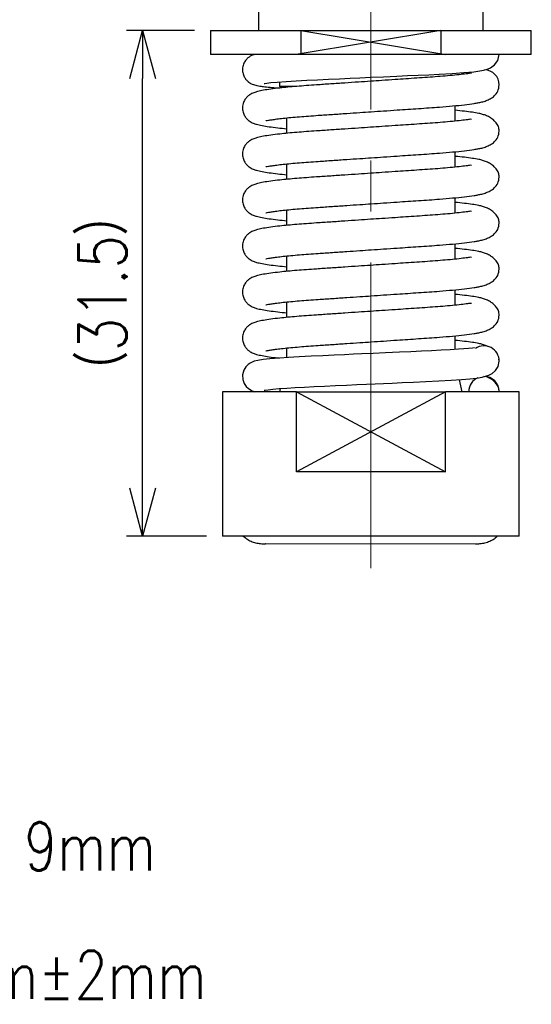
# Model space of a CAD drawing. Header units: millimetres. Extents: x 9 to 199, y 15 to 201.
# Tile 5 of 7: x 152 to 184, y 24 to 85. Entities that reach past the tile are written whole.
import ezdxf

# ---------------------------------------------------------------- set-up
doc = ezdxf.new("R2010")
doc.units = ezdxf.units.MM
doc.linetypes.add('CENTER2', pattern=[28.575, 19.05, -3.175, 3.175, -3.175])
doc.layers.get('Defpoints').update_dxf_attribs({"color": 8, "lineweight": 0})
doc.layers.add('02 Center', color=150, linetype='CENTER2', lineweight=15)
doc.styles.add('GT_Dimension', font='simplex.shx', dxfattribs={"width": 0.8, "bigfont": 'bigfont.shx'})
doc.dimstyles.new('GLOBETECH', dxfattribs={"dimscale": 0, "dimtxt": 3, "dimasz": 3, "dimexe": 1, "dimexo": 1, "dimgap": 1, "dimtad": 1, "dimdec": 3, "dimdsep": 46, "dimtxsty": 'GT_Dimension', "dimblk": 'OPEN30', "dimcen": 1, "dimclrd": 256, "dimclre": 256, "dimclrt": 256, "dimazin": 2, "dimtfac": 1, "dimtdec": 3, "dimtmove": 0, "dimatfit": 3, "dimldrblk": 'OPEN30', "dimfxl": 1, "dimtolj": 1, "dimtzin": 0, "dimlwd": -1, "dimlwe": -1, "dimarcsym": 0})

# ---------------------------------------------------------------- blocks, each defined once
blk = doc.blocks.new('_Open30')
at = {"color": 0, "linetype": 'ByBlock', "lineweight": -2}
for p, q in [((-1, 0.268), (0, 0)), ((0, 0), (-1, -0.268)), ((0, 0), (-1, 0))]:
    blk.add_line(p, q, dxfattribs=at)
blk = doc.blocks.new('*D14')
at = {"transparency": 16777216}
for p, q in [((163.35, 84.455), (159.124, 84.455)), ((160.124, 55.955), (160.124, 81.455)), ((164.1, 52.955), (159.124, 52.955))]:
    blk.add_line(p, q, dxfattribs=at)
at = {"layer": 'Defpoints', "color": 0, "transparency": 16777216}
for p in [(160.124, 84.455), (164.35, 84.455), (165.1, 52.955)]:
    blk.add_point(p, dxfattribs=at)
at = {"transparency": 16777216, "xscale": 3, "yscale": 3, "zscale": 3}
for p, rotation in [((160.124, 84.455), 90), ((160.124, 52.955), 270)]:
    blk.add_blockref('_Open30', p, dxfattribs=dict(at, rotation=rotation))
at = {"transparency": 16777216, "insert": (156.124, 68.089), "char_height": 3, "width": 20.67, "attachment_point": 2, "rotation": 90, "style": 'GT_Dimension'}
blk.add_mtext('\\A1;（31.5）', dxfattribs=at)

msp = doc.modelspace()

# ---------------------------------------------------------------- linework, layer by layer
for p, q in [((167.3498, 99.6555), (167.3498, 84.4555)), ((181.3498, 84.4555), (181.3498, 99.6555)), ((164.3498, 84.4555), (164.3498, 82.9555)), ((164.3498, 84.4555), (169.9909, 84.4555)), ((178.7087, 84.4555), (169.6861, 82.9555)), ((169.9909, 84.4555), (169.9909, 82.9555)), ((169.9909, 84.4555), (178.7087, 84.4555)), ((169.9909, 84.4555), (179.0135, 82.9555)), ((178.7087, 84.4555), (184.3498, 84.4555)), ((178.7087, 84.4555), (178.7087, 82.9555)), ((184.3498, 82.9555), (184.3498, 84.4555)), ((169.9909, 82.9555), (164.3498, 82.9555)), ((178.7087, 82.9555), (169.9909, 82.9555)), ((184.3498, 82.9555), (178.7087, 82.9555)), ((180.0498, 81.7191), (180.0498, 81.8147)), ((181.5904, 81.9666), (181.4865, 82.0062)), ((168.6498, 81.2453), (168.6498, 80.9555)), ((169.6018, 80.9555), (168.6498, 80.9555)), ((169.0998, 80.9555), (169.0998, 80.9092)), ((182.3498, 81.053), (182.3469, 81.0686)), ((179.5998, 78.8035), (179.5998, 79.7647)), ((169.0998, 79.0036), (169.0998, 78.0433)), ((179.5998, 75.9377), (179.5998, 76.8989)), ((169.0998, 76.1378), (169.0998, 75.1775)), ((179.5998, 73.0719), (179.5998, 74.0331)), ((169.0998, 73.272), (169.0998, 72.3117)), ((179.5998, 70.206), (179.5998, 71.1672)), ((169.0998, 70.4061), (169.0998, 69.4458)), ((179.5998, 67.3402), (179.5998, 68.3014)), ((169.0998, 67.5403), (169.0998, 66.58)), ((179.5998, 64.5858), (179.5998, 65.4356)), ((169.0998, 64.6745), (169.0998, 64.0802)), ((182.3498, 63.858), (182.3234, 63.9981)), ((180.0498, 61.9555), (179.8817, 62.7029)), ((165.0998, 61.9555), (165.0998, 52.9555)), ((169.7063, 61.9555), (165.0998, 61.9555)), ((168.6934, 62.1489), (168.6498, 61.9555)), ((169.7063, 56.9555), (169.7063, 61.9555)), ((169.7063, 61.9555), (178.9934, 61.9555)), ((169.7063, 61.9555), (178.9934, 56.9555)), ((178.9934, 61.9555), (169.7063, 56.9555)), ((178.9934, 56.9555), (178.9934, 61.9555)), ((183.5998, 61.9555), (178.9934, 61.9555)), ((183.5998, 52.9555), (183.5998, 61.9555)), ((178.9934, 56.9555), (169.7063, 56.9555)), ((183.5998, 52.9555), (165.0998, 52.9555)), ((167.7987, 52.4918), (180.8632, 52.4908))]:
    msp.add_line(p, q)
at = {"flags": 128}
for points in [[(167.695, 81.1517), (167.6917, 81.15), (167.7359, 81.1544), (167.8693, 81.1717), (168.1199, 81.1994), (168.5168, 81.2354), (169.0672, 81.2763), (169.6907, 81.3151), (170.3493, 81.3502), (171.0182, 81.3815), (171.7042, 81.4125), (172.3972, 81.4437), (173.0555, 81.4734), (173.6575, 81.5006), (174.3693, 81.5326), (175.1332, 81.567), (175.9765, 81.605), (176.6372, 81.6347), (177.3063, 81.6647), (177.965, 81.6943), (178.6043, 81.7253), (179.4192, 81.7714), (180.1525, 81.8218), (180.7565, 81.8755), (181.0166, 81.907), (181.2645, 81.9481), (181.5531, 82.0236), (181.7971, 82.1274), (182.0468, 82.3015), (182.258, 82.5765), (182.3498, 82.958), (182.3498, 82.958)], [(180.817, 64.684), (180.7831, 64.6856), (180.6795, 64.6749), (180.4379, 64.6506), (180.1458, 64.6252), (179.821, 64.6005), (179.2886, 64.5651), (178.7224, 64.5325), (178.128, 64.5025), (177.5057, 64.4741), (176.8405, 64.444), (176.1439, 64.4126), (175.2652, 64.373), (174.4904, 64.3381), (173.7792, 64.3061), (173.2706, 64.2832), (172.704, 64.2577), (172.0604, 64.2287), (171.3586, 64.1972), (170.6232, 64.164), (169.8726, 64.1264), (169.2073, 64.0875), (168.6456, 64.0491), (168.0556, 63.9998), (167.6295, 63.9535), (167.3095, 63.9043), (167.0785, 63.8468), (166.8328, 63.7393), (166.7005, 63.6473), (166.5602, 63.505), (166.4316, 63.2931), (166.355, 63.0045), (166.371, 62.7053), (166.4609, 62.4575), (166.587, 62.2736), (166.7203, 62.147), (166.957, 62.0074), (167.1165, 61.9559), (167.1165, 61.9559)], [(167.7007, 62.0527), (167.6944, 62.0483), (167.7686, 62.0578), (167.9446, 62.08), (168.2387, 62.1107), (168.634, 62.1446), (169.1019, 62.1785), (169.6308, 62.2115), (170.2071, 62.243), (170.8144, 62.2723), (171.4556, 62.3012), (172.1396, 62.3321), (172.835, 62.3635), (173.4842, 62.3927), (174.0723, 62.4192), (174.6172, 62.4438), (175.1385, 62.4673), (175.6675, 62.4911), (176.2949, 62.5193), (177.0086, 62.5513), (177.7805, 62.586), (178.5935, 62.6248), (179.3624, 62.6679), (180.0025, 62.7111), (180.5224, 62.7546), (180.9398, 62.801), (181.292, 62.8587), (181.6915, 62.9808), (181.9075, 63.096), (182.1156, 63.2721), (182.2812, 63.5266), (182.3498, 63.858), (182.3498, 63.858)]]:
    msp.add_lwpolyline(points, dxfattribs=at)
for centre, start, end in [((181.3998, 81.053), 0.009108, 88.527935), ((181.3998, 63.858), 0.013267, 123.916128), ((181.3998, 61.953), 113.93756, 179.849221), ((181.3998, 61.953), 0.150778, 90)]:
    msp.add_arc(centre, 0.95, start, end)
for points, knots in [([(167.1158, 82.9582), (167.1141, 82.9578), (167.0322, 82.9392), (166.8884, 82.8801), (166.6908, 82.7481), (166.5321, 82.5856), (166.3973, 82.349), (166.334, 82.0475), (166.3691, 81.7556), (166.4721, 81.5169), (166.6056, 81.3433), (166.7788, 81.1929), (166.9684, 81.097), (167.1085, 81.0521), (167.2533, 81.0165), (167.4569, 80.9801), (167.754, 80.9411), (168.1472, 80.9009), (168.4876, 80.8747), (168.6472, 80.8624)], [0, 0, 0, 0, 0.00180809, 0.08677539, 0.12857113, 0.16955934, 0.21211476, 0.25757007, 0.30134607, 0.340902, 0.37595006, 0.40720549, 0.4636321, 0.51651498, 0.57963884, 0.65596586, 0.7631647, 0.88894582, 1, 1, 1, 1]), ([(180.6282, 81.7693), (180.6279, 81.7726), (180.6264, 81.7936), (180.5047, 81.7748), (180.2027, 81.7361), (179.7266, 81.6799), (179.1567, 81.6249), (178.5352, 81.5728), (177.8872, 81.5262), (177.219, 81.4814), (176.5413, 81.4352), (175.8158, 81.386), (175.0811, 81.3361), (174.3161, 81.2842), (173.541, 81.2318), (172.706, 81.1753), (171.8267, 81.1158), (171.0253, 81.0619), (170.323, 81.0139), (169.7266, 80.967), (169.1737, 80.9179), (168.6225, 80.8618), (168.1022, 80.7991), (167.6414, 80.7278), (167.3292, 80.6644), (167.0578, 80.5832), (166.8518, 80.487), (166.6744, 80.3549), (166.5281, 80.1976), (166.3981, 79.9667), (166.3336, 79.6628), (166.3698, 79.3643), (166.477, 79.1191), (166.6177, 78.939), (166.8094, 78.7763), (167.0323, 78.6672), (167.2549, 78.5972), (167.564, 78.5265), (167.9988, 78.4561), (168.5038, 78.3908), (168.9106, 78.3503), (169.0998, 78.3314)], [0, 0, 0, 0, 0.0045759, 0.0296889, 0.0587778, 0.0916075, 0.1244191, 0.1556442, 0.1851335, 0.2135583, 0.2415799, 0.2680145, 0.2992834, 0.3262597, 0.3551942, 0.3875492, 0.4224553, 0.4593658, 0.4871988, 0.5153948, 0.5438529, 0.5724065, 0.6098553, 0.6461583, 0.680711, 0.7040737, 0.7256634, 0.7362061, 0.7471859, 0.7591549, 0.7723587, 0.7854218, 0.797681, 0.8091205, 0.8199803, 0.8413975, 0.8642784, 0.8969417, 0.9316183, 0.9681786, 1, 1, 1, 1]), ([(167.7992, 78.8289), (167.8065, 78.8293), (167.8234, 78.8304), (167.9624, 78.8588), (168.1795, 78.8936), (168.4888, 78.9365), (168.8837, 78.9828), (169.3572, 79.0309), (169.8872, 79.0776), (170.4599, 79.1223), (171.1398, 79.1686), (171.9343, 79.2226), (172.8085, 79.282), (173.6257, 79.3375), (174.3937, 79.3895), (175.1724, 79.4422), (175.9338, 79.4938), (176.6615, 79.5429), (177.3303, 79.5882), (177.9928, 79.6322), (178.7161, 79.6846), (179.475, 79.7491), (180.1827, 79.8223), (180.679, 79.8858), (181.0238, 79.9429), (181.2733, 79.9942), (181.5356, 80.0709), (181.8058, 80.1923), (182.0623, 80.3758), (182.2942, 80.6615), (182.3306, 80.9175), (182.3498, 81.053)], [0, 0, 0, 0, 0.0221746, 0.0518768, 0.0832117, 0.1160324, 0.1501414, 0.1850879, 0.2197231, 0.2537495, 0.2871239, 0.3324558, 0.3768884, 0.4158125, 0.4494119, 0.4855412, 0.5259326, 0.5583526, 0.5923053, 0.6273052, 0.6634507, 0.7142149, 0.7673658, 0.8167807, 0.8390951, 0.8605371, 0.8860625, 0.908914, 0.9353814, 0.9657904, 1, 1, 1, 1]), ([(182.3498, 78.1872), (182.3399, 78.2788), (182.3211, 78.4528), (182.1838, 78.6858), (182.0065, 78.8707), (181.7967, 79.0205), (181.5637, 79.1405), (181.3056, 79.2313), (181.0201, 79.2978), (180.6547, 79.3574), (180.1847, 79.4172), (179.7999, 79.4563), (179.5998, 79.4767)], [0, 0, 0, 0, 0.1072599, 0.2037302, 0.2883637, 0.3608346, 0.4387822, 0.50503, 0.5776843, 0.7015995, 0.8447956, 1, 1, 1, 1]), ([(180.6282, 78.9035), (180.6279, 78.9067), (180.6264, 78.9278), (180.5047, 78.909), (180.2027, 78.8703), (179.7266, 78.814), (179.1567, 78.7591), (178.5352, 78.707), (177.8872, 78.6604), (177.219, 78.6156), (176.5413, 78.5693), (175.8158, 78.5201), (175.0811, 78.4703), (174.3161, 78.4184), (173.541, 78.3659), (172.706, 78.3095), (171.8267, 78.25), (171.0253, 78.1961), (170.323, 78.1481), (169.7266, 78.1011), (169.1737, 78.052), (168.6225, 77.9959), (168.1022, 77.9332), (167.6414, 77.862), (167.3292, 77.7985), (167.0578, 77.7173), (166.8518, 77.6212), (166.6744, 77.489), (166.5281, 77.3318), (166.3981, 77.1009), (166.3336, 76.7969), (166.3698, 76.4985), (166.477, 76.2533), (166.6177, 76.0732), (166.8094, 75.9104), (167.0323, 75.8014), (167.2549, 75.7314), (167.564, 75.6606), (167.9988, 75.5903), (168.5038, 75.525), (168.9106, 75.4844), (169.0998, 75.4656)], [0, 0, 0, 0, 0.0045759, 0.0296889, 0.0587778, 0.0916075, 0.1244191, 0.1556442, 0.1851335, 0.2135583, 0.2415799, 0.2680145, 0.2992834, 0.3262597, 0.3551942, 0.3875492, 0.4224553, 0.4593658, 0.4871988, 0.5153948, 0.5438529, 0.5724065, 0.6098553, 0.6461583, 0.680711, 0.7040737, 0.7256634, 0.7362061, 0.7471859, 0.7591549, 0.7723587, 0.7854218, 0.797681, 0.8091205, 0.8199803, 0.8413975, 0.8642784, 0.8969417, 0.9316183, 0.9681786, 1, 1, 1, 1]), ([(167.7992, 75.9631), (167.8065, 75.9635), (167.8234, 75.9646), (167.9624, 75.9929), (168.1795, 76.0278), (168.4888, 76.0706), (168.8837, 76.117), (169.3572, 76.165), (169.8872, 76.2118), (170.4599, 76.2565), (171.1398, 76.3028), (171.9343, 76.3568), (172.8085, 76.4162), (173.6257, 76.4716), (174.3937, 76.5237), (175.1724, 76.5764), (175.9338, 76.6279), (176.6615, 76.6771), (177.3303, 76.7224), (177.9928, 76.7664), (178.7161, 76.8187), (179.475, 76.8833), (180.1827, 76.9565), (180.679, 77.0199), (181.0238, 77.0771), (181.2733, 77.1284), (181.5356, 77.205), (181.8058, 77.3265), (182.0623, 77.5099), (182.2942, 77.7957), (182.3306, 78.0516), (182.3498, 78.1872)], [0, 0, 0, 0, 0.0221746, 0.0518768, 0.0832117, 0.1160324, 0.1501414, 0.1850879, 0.2197231, 0.2537495, 0.2871239, 0.3324558, 0.3768884, 0.4158125, 0.4494119, 0.4855412, 0.5259326, 0.5583526, 0.5923053, 0.6273052, 0.6634507, 0.7142149, 0.7673658, 0.8167807, 0.8390951, 0.8605371, 0.8860625, 0.908914, 0.9353814, 0.9657904, 1, 1, 1, 1]), ([(180.6282, 76.0377), (180.6279, 76.0409), (180.6264, 76.062), (180.5047, 76.0432), (180.2027, 76.0045), (179.7266, 75.9482), (179.1567, 75.8932), (178.5352, 75.8412), (177.8872, 75.7946), (177.219, 75.7497), (176.5413, 75.7035), (175.8158, 75.6543), (175.0811, 75.6044), (174.3161, 75.5526), (173.541, 75.5001), (172.706, 75.4436), (171.8267, 75.3841), (171.0253, 75.3303), (170.323, 75.2823), (169.7266, 75.2353), (169.1737, 75.1862), (168.6225, 75.1301), (168.1022, 75.0674), (167.6414, 74.9961), (167.3292, 74.9327), (167.0578, 74.8515), (166.8518, 74.7554), (166.6744, 74.6232), (166.5281, 74.4659), (166.3981, 74.2351), (166.3336, 73.9311), (166.3698, 73.6326), (166.477, 73.3875), (166.6177, 73.2074), (166.8094, 73.0446), (167.0323, 72.9355), (167.2549, 72.8656), (167.564, 72.7948), (167.9988, 72.7244), (168.5038, 72.6592), (168.9106, 72.6186), (169.0998, 72.5997)], [0, 0, 0, 0, 0.0045759, 0.0296889, 0.0587778, 0.0916075, 0.1244191, 0.1556442, 0.1851335, 0.2135583, 0.2415799, 0.2680145, 0.2992834, 0.3262597, 0.3551942, 0.3875492, 0.4224553, 0.4593658, 0.4871988, 0.5153948, 0.5438529, 0.5724065, 0.6098553, 0.6461583, 0.680711, 0.7040737, 0.7256634, 0.7362061, 0.7471859, 0.7591549, 0.7723587, 0.7854218, 0.797681, 0.8091205, 0.8199803, 0.8413975, 0.8642784, 0.8969417, 0.9316183, 0.9681786, 1, 1, 1, 1]), ([(182.3498, 75.3213), (182.3399, 75.4129), (182.3211, 75.5869), (182.1838, 75.82), (182.0065, 76.0049), (181.7967, 76.1547), (181.5637, 76.2747), (181.3056, 76.3655), (181.0201, 76.432), (180.6547, 76.4916), (180.1847, 76.5514), (179.7999, 76.5905), (179.5998, 76.6108)], [0, 0, 0, 0, 0.1072599, 0.2037302, 0.2883637, 0.3608346, 0.4387822, 0.50503, 0.5776843, 0.7015995, 0.8447956, 1, 1, 1, 1]), ([(167.7992, 73.0972), (167.8065, 73.0977), (167.8234, 73.0987), (167.9624, 73.1271), (168.1795, 73.1619), (168.4888, 73.2048), (168.8837, 73.2512), (169.3572, 73.2992), (169.8872, 73.3459), (170.4599, 73.3907), (171.1398, 73.4369), (171.9343, 73.491), (172.8085, 73.5504), (173.6257, 73.6058), (174.3937, 73.6579), (175.1724, 73.7106), (175.9338, 73.7621), (176.6615, 73.8112), (177.3303, 73.8566), (177.9928, 73.9005), (178.7161, 73.9529), (179.475, 74.0175), (180.1827, 74.0906), (180.679, 74.1541), (181.0238, 74.2113), (181.2733, 74.2625), (181.5356, 74.3392), (181.8058, 74.4606), (182.0623, 74.6441), (182.2942, 74.9298), (182.3306, 75.1858), (182.3498, 75.3213)], [0, 0, 0, 0, 0.0221746, 0.0518768, 0.0832117, 0.1160324, 0.1501414, 0.1850879, 0.2197231, 0.2537495, 0.2871239, 0.3324558, 0.3768884, 0.4158125, 0.4494119, 0.4855412, 0.5259326, 0.5583526, 0.5923053, 0.6273052, 0.6634507, 0.7142149, 0.7673658, 0.8167807, 0.8390951, 0.8605371, 0.8860625, 0.908914, 0.9353814, 0.9657904, 1, 1, 1, 1]), ([(182.3498, 72.4555), (182.3399, 72.5471), (182.3211, 72.7211), (182.1838, 72.9542), (182.0065, 73.139), (181.7967, 73.2888), (181.5637, 73.4088), (181.3056, 73.4997), (181.0201, 73.5661), (180.6547, 73.6257), (180.1847, 73.6855), (179.7999, 73.7247), (179.5998, 73.745)], [0, 0, 0, 0, 0.1072599, 0.2037302, 0.2883637, 0.3608346, 0.4387822, 0.50503, 0.5776843, 0.7015995, 0.8447956, 1, 1, 1, 1]), ([(180.6282, 73.1718), (180.6279, 73.1751), (180.6264, 73.1961), (180.5047, 73.1773), (180.2027, 73.1386), (179.7266, 73.0824), (179.1567, 73.0274), (178.5352, 72.9753), (177.8872, 72.9287), (177.219, 72.8839), (176.5413, 72.8377), (175.8158, 72.7885), (175.0811, 72.7386), (174.3161, 72.6867), (173.541, 72.6343), (172.706, 72.5778), (171.8267, 72.5183), (171.0253, 72.4644), (170.323, 72.4164), (169.7266, 72.3695), (169.1737, 72.3204), (168.6225, 72.2643), (168.1022, 72.2016), (167.6414, 72.1303), (167.3292, 72.0669), (167.0578, 71.9857), (166.8518, 71.8895), (166.6744, 71.7574), (166.5281, 71.6001), (166.3981, 71.3692), (166.3336, 71.0653), (166.3698, 70.7668), (166.477, 70.5216), (166.6177, 70.3415), (166.8094, 70.1788), (167.0323, 70.0697), (167.2549, 69.9997), (167.564, 69.929), (167.9988, 69.8586), (168.5038, 69.7933), (168.9106, 69.7528), (169.0998, 69.7339)], [0, 0, 0, 0, 0.0045759, 0.0296889, 0.0587778, 0.0916075, 0.1244191, 0.1556442, 0.1851335, 0.2135583, 0.2415799, 0.2680145, 0.2992834, 0.3262597, 0.3551942, 0.3875492, 0.4224553, 0.4593658, 0.4871988, 0.5153948, 0.5438529, 0.5724065, 0.6098553, 0.6461583, 0.680711, 0.7040737, 0.7256634, 0.7362061, 0.7471859, 0.7591549, 0.7723587, 0.7854218, 0.797681, 0.8091205, 0.8199803, 0.8413975, 0.8642784, 0.8969417, 0.9316183, 0.9681786, 1, 1, 1, 1]), ([(167.7992, 70.2314), (167.8065, 70.2318), (167.8234, 70.2329), (167.9624, 70.2613), (168.1795, 70.2961), (168.4888, 70.339), (168.8837, 70.3853), (169.3572, 70.4334), (169.8872, 70.4801), (170.4599, 70.5248), (171.1398, 70.5711), (171.9343, 70.6251), (172.8085, 70.6845), (173.6257, 70.74), (174.3937, 70.792), (175.1724, 70.8447), (175.9338, 70.8963), (176.6615, 70.9454), (177.3303, 70.9907), (177.9928, 71.0347), (178.7161, 71.0871), (179.475, 71.1516), (180.1827, 71.2248), (180.679, 71.2883), (181.0238, 71.3454), (181.2733, 71.3967), (181.5356, 71.4734), (181.8058, 71.5948), (182.0623, 71.7783), (182.2942, 72.064), (182.3306, 72.32), (182.3498, 72.4555)], [0, 0, 0, 0, 0.0221746, 0.0518768, 0.0832117, 0.1160324, 0.1501414, 0.1850879, 0.2197231, 0.2537495, 0.2871239, 0.3324558, 0.3768884, 0.4158125, 0.4494119, 0.4855412, 0.5259326, 0.5583526, 0.5923053, 0.6273052, 0.6634507, 0.7142149, 0.7673658, 0.8167807, 0.8390951, 0.8605371, 0.8860625, 0.908914, 0.9353814, 0.9657904, 1, 1, 1, 1]), ([(182.3498, 69.5897), (182.3399, 69.6813), (182.3211, 69.8553), (182.1838, 70.0883), (182.0065, 70.2732), (181.7967, 70.423), (181.5637, 70.543), (181.3056, 70.6338), (181.0201, 70.7003), (180.6547, 70.7599), (180.1847, 70.8197), (179.7999, 70.8588), (179.5998, 70.8792)], [0, 0, 0, 0, 0.1072599, 0.2037302, 0.2883637, 0.3608346, 0.4387822, 0.50503, 0.5776843, 0.7015995, 0.8447956, 1, 1, 1, 1]), ([(180.6282, 70.306), (180.6279, 70.3092), (180.6264, 70.3303), (180.5047, 70.3115), (180.2027, 70.2728), (179.7266, 70.2165), (179.1567, 70.1616), (178.5352, 70.1095), (177.8872, 70.0629), (177.219, 70.0181), (176.5413, 69.9718), (175.8158, 69.9226), (175.0811, 69.8728), (174.3161, 69.8209), (173.541, 69.7684), (172.706, 69.712), (171.8267, 69.6525), (171.0253, 69.5986), (170.323, 69.5506), (169.7266, 69.5036), (169.1737, 69.4545), (168.6225, 69.3984), (168.1022, 69.3357), (167.6414, 69.2645), (167.3292, 69.201), (167.0578, 69.1198), (166.8518, 69.0237), (166.6744, 68.8915), (166.5281, 68.7343), (166.3981, 68.5034), (166.3336, 68.1994), (166.3698, 67.901), (166.477, 67.6558), (166.6177, 67.4757), (166.8094, 67.3129), (167.0323, 67.2039), (167.2549, 67.1339), (167.564, 67.0631), (167.9988, 66.9928), (168.5038, 66.9275), (168.9106, 66.8869), (169.0998, 66.8681)], [0, 0, 0, 0, 0.0045759, 0.0296889, 0.0587778, 0.0916075, 0.1244191, 0.1556442, 0.1851335, 0.2135583, 0.2415799, 0.2680145, 0.2992834, 0.3262597, 0.3551942, 0.3875492, 0.4224553, 0.4593658, 0.4871988, 0.5153948, 0.5438529, 0.5724065, 0.6098553, 0.6461583, 0.680711, 0.7040737, 0.7256634, 0.7362061, 0.7471859, 0.7591549, 0.7723587, 0.7854218, 0.797681, 0.8091205, 0.8199803, 0.8413975, 0.8642784, 0.8969417, 0.9316183, 0.9681786, 1, 1, 1, 1]), ([(167.7992, 67.3656), (167.8065, 67.366), (167.8234, 67.3671), (167.9624, 67.3954), (168.1795, 67.4303), (168.4888, 67.4731), (168.8837, 67.5195), (169.3572, 67.5675), (169.8872, 67.6143), (170.4599, 67.659), (171.1398, 67.7053), (171.9343, 67.7593), (172.8085, 67.8187), (173.6257, 67.8741), (174.3937, 67.9262), (175.1724, 67.9789), (175.9338, 68.0304), (176.6615, 68.0796), (177.3303, 68.1249), (177.9928, 68.1689), (178.7161, 68.2212), (179.475, 68.2858), (180.1827, 68.359), (180.679, 68.4224), (181.0238, 68.4796), (181.2733, 68.5309), (181.5356, 68.6075), (181.8058, 68.729), (182.0623, 68.9124), (182.2942, 69.1982), (182.3306, 69.4541), (182.3498, 69.5897)], [0, 0, 0, 0, 0.0221746, 0.0518768, 0.0832117, 0.1160324, 0.1501414, 0.1850879, 0.2197231, 0.2537495, 0.2871239, 0.3324558, 0.3768884, 0.4158125, 0.4494119, 0.4855412, 0.5259326, 0.5583526, 0.5923053, 0.6273052, 0.6634507, 0.7142149, 0.7673658, 0.8167807, 0.8390951, 0.8605371, 0.8860625, 0.908914, 0.9353814, 0.9657904, 1, 1, 1, 1]), ([(180.6282, 67.4402), (180.6279, 67.4434), (180.6264, 67.4645), (180.5047, 67.4457), (180.2027, 67.407), (179.7266, 67.3507), (179.1567, 67.2957), (178.5352, 67.2437), (177.8872, 67.1971), (177.219, 67.1522), (176.5413, 67.106), (175.8158, 67.0568), (175.0811, 67.0069), (174.3161, 66.9551), (173.541, 66.9026), (172.706, 66.8461), (171.8267, 66.7866), (171.0253, 66.7328), (170.323, 66.6848), (169.7266, 66.6378), (169.1737, 66.5887), (168.6225, 66.5326), (168.1022, 66.4699), (167.6414, 66.3986), (167.3292, 66.3352), (167.0578, 66.254), (166.8518, 66.1579), (166.6744, 66.0257), (166.5281, 65.8684), (166.3981, 65.6376), (166.3336, 65.3336), (166.3698, 65.0351), (166.477, 64.79), (166.6177, 64.6099), (166.8094, 64.4471), (167.0323, 64.338), (167.255, 64.2681), (167.5631, 64.1973), (168.0025, 64.1271), (168.3667, 64.0778), (168.6135, 64.0526), (168.6468, 64.0492)], [0, 0, 0, 0, 0.0046985, 0.0304845, 0.0603529, 0.0940625, 0.1277534, 0.1598152, 0.1900948, 0.2192814, 0.2480539, 0.2751968, 0.3073037, 0.3350029, 0.3647128, 0.3979349, 0.4337765, 0.4716761, 0.5002549, 0.5292065, 0.5584273, 0.5877461, 0.6261984, 0.6634743, 0.698953, 0.7229417, 0.74511, 0.7559352, 0.7672093, 0.779499, 0.7930567, 0.8064698, 0.8190576, 0.8308036, 0.8419545, 0.8639456, 0.8874397, 0.9209782, 0.9565841, 0.9941242, 1, 1, 1, 1]), ([(182.3498, 66.7238), (182.3399, 66.8154), (182.3211, 66.9894), (182.1838, 67.2225), (182.0065, 67.4074), (181.7967, 67.5572), (181.5637, 67.6772), (181.3056, 67.768), (181.0201, 67.8345), (180.6547, 67.8941), (180.1847, 67.9539), (179.7999, 67.993), (179.5998, 68.0133)], [0, 0, 0, 0, 0.1072599, 0.2037302, 0.2883637, 0.3608346, 0.4387822, 0.50503, 0.5776843, 0.7015995, 0.8447956, 1, 1, 1, 1]), ([(167.7992, 64.4997), (167.8065, 64.5002), (167.8234, 64.5012), (167.9624, 64.5296), (168.1795, 64.5644), (168.4888, 64.6073), (168.8837, 64.6537), (169.3572, 64.7017), (169.8872, 64.7484), (170.4599, 64.7932), (171.1398, 64.8394), (171.9343, 64.8935), (172.8085, 64.9529), (173.6257, 65.0083), (174.3937, 65.0604), (175.1724, 65.1131), (175.9338, 65.1646), (176.6615, 65.2137), (177.3303, 65.2591), (177.9928, 65.303), (178.7161, 65.3554), (179.475, 65.42), (180.1827, 65.4931), (180.679, 65.5566), (181.0238, 65.6138), (181.2733, 65.665), (181.5356, 65.7417), (181.8058, 65.8631), (182.0623, 66.0466), (182.2942, 66.3323), (182.3306, 66.5883), (182.3498, 66.7238)], [0, 0, 0, 0, 0.0221746, 0.0518768, 0.0832117, 0.1160324, 0.1501414, 0.1850879, 0.2197231, 0.2537495, 0.2871239, 0.3324558, 0.3768884, 0.4158125, 0.4494119, 0.4855412, 0.5259326, 0.5583526, 0.5923053, 0.6273052, 0.6634507, 0.7142149, 0.7673658, 0.8167807, 0.8390951, 0.8605371, 0.8860625, 0.908914, 0.9353814, 0.9657904, 1, 1, 1, 1]), ([(181.6387, 64.7649), (181.6084, 64.7811), (181.5087, 64.8345), (181.3044, 64.9012), (181.0207, 64.9691), (180.6545, 65.028), (180.1848, 65.0881), (179.8, 65.1272), (179.5998, 65.1475)], [0, 0, 0, 0, 0.0490192, 0.1612757, 0.284388, 0.4943618, 0.7370069, 1, 1, 1, 1]), ([(182.3498, 61.953), (182.3403, 62.0416), (182.3223, 62.2088), (182.1862, 62.4412), (182.0063, 62.6285), (181.7965, 62.7737), (181.6026, 62.8754), (181.4912, 62.9066), (181.469, 62.9128)], [0, 0, 0, 0, 0.2433901, 0.4594139, 0.6454377, 0.8005774, 0.9601881, 1, 1, 1, 1]), ([(166.4004, 52.9555), (166.471, 52.8954), (166.6155, 52.7725), (166.8776, 52.6352), (167.1665, 52.5354), (167.4729, 52.4886), (167.6876, 52.4753), (167.795, 52.4913), (167.7987, 52.4918)], [0, 0, 0, 0, 0.1908416, 0.39053591, 0.59083879, 0.79160685, 0.99270416, 1, 1, 1, 1]), ([(180.8632, 52.4908), (180.8801, 52.489), (181.0008, 52.4761), (181.2295, 52.499), (181.538, 52.5617), (181.8289, 52.6769), (182.0647, 52.8083), (182.1855, 52.9152), (182.2311, 52.9555)], [0, 0, 0, 0, 0.0342044, 0.2436929, 0.4533638, 0.663146, 0.8729591, 1, 1, 1, 1])]:
    msp.add_open_spline(points, degree=3, knots=knots)
at = {"layer": '02 Center'}
msp.add_line((174.3498, 50.9555), (174.3498, 136.2748), dxfattribs=at)

# ---------------------------------------------------------------- texts
at = {"char_height": 3, "attachment_point": 1, "style": 'GT_Dimension'}
for s, insert in [('\u3000L:取付範囲 5mm～19mm', (122.1876, 35.1417)), ('\u3000S:接触保証範囲 6mm±2mm', (122.1876, 27.1417))]:
    msp.add_mtext(s, dxfattribs=dict(at, insert=insert))

# ---------------------------------------------------------------- dimensions: what is measured, and where the dimension line sits
dim = msp.add_linear_dim(base=(160.124, 84.4555), p1=(165.0998, 52.9555), p2=(164.3498, 84.4555), angle=90, text='（<>）', dimstyle='GLOBETECH', override={"dimscale": 1})
dim.commit()
dim.dimension.update_dxf_attribs({"geometry": '*D14', "text_midpoint": (160.124, 68.0887), "dimtype": 160})

doc.saveas('drawing.dxf')
